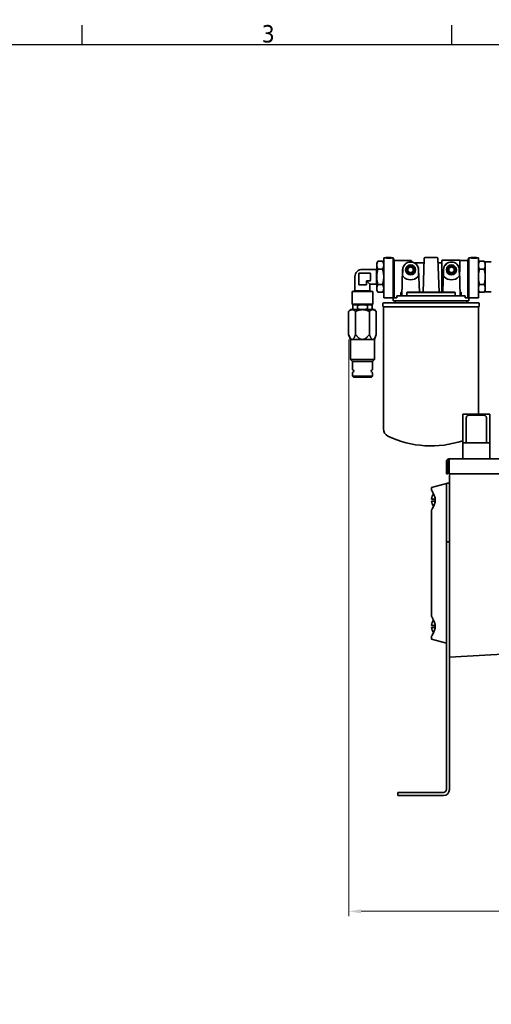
# Model space of a CAD drawing. Header units: millimetres. Extents: x 0 to 2970, y 0 to 2100.
# Tile 35 of 41: x 1794 to 2267, y 1085 to 2075. Entities that reach past the tile are written whole.
import ezdxf

# ---------------------------------------------------------------- set-up
doc = ezdxf.new("R2010")
doc.units = ezdxf.units.MM
doc.header["$LTSCALE"] = 5
doc.layers.get('0').update_dxf_attribs({"lineweight": 25})
for name, color, linetype, lineweight in [('Geometria schizzo (ISO)', 7, 'Continuous', 25), ('Simbolo (ISO)', 7, 'Continuous', 25), ('Spigoli visibili(ISO)', 7, 'Continuous', 35)]:
    doc.layers.add(name, color=color, linetype=linetype, lineweight=lineweight)
doc.layers.add('Quote(ISO)', color=7, linetype='Continuous', lineweight=25, true_color=0x80ff00)
doc.styles.add('Corrente-BSI', font='arial.ttf')
doc.styles.add('Testo nota (ISO)', font='tahoma.ttf')
doc.dimstyles.new('DEFAULT-ISO', dxfattribs={"dimscale": 5, "dimtxt": 3.5, "dimasz": 2.5, "dimexe": 1, "dimexo": 1, "dimgap": 0.762, "dimtad": 1, "dimtoh": 1, "dimrnd": 1e-08, "dimtxsty": 'Corrente-BSI', "dimcen": 0.09, "dimdle": 10, "dimclrd": 7, "dimclre": 7, "dimclrt": 7, "dimazin": 2, "dimtfac": 0.571429, "dimtmove": 0, "dimatfit": 3, "dimfxl": 1, "dimtolj": 1, "dimlwd": 5, "dimlwe": 5, "dimarcsym": 0})

# ---------------------------------------------------------------- blocks, each defined once
blk = doc.blocks.new('Bordi Bordo di default')
at = {"layer": 'Geometria schizzo (ISO)'}
for p, q in [((371.25, 410), (371.25, 413.9)), ((445.5, 410), (445.5, 413.9))]:
    blk.add_line(p, q, dxfattribs=at)
at = {"layer": 'Geometria schizzo (ISO)', "flags": 128}
blk.add_lwpolyline([(10, 10), (10, 410), (584, 410), (584, 10), (10, 10)], dxfattribs=at)
at = {"layer": 'Simbolo (ISO)', "insert": (407.29, 410.33), "char_height": 3.5, "attachment_point": 7, "style": 'Testo nota (ISO)'}
blk.add_mtext('3', dxfattribs=at)
blk = doc.blocks.new('*D17')
at = {"layer": 'Defpoints', "color": 0, "linetype": 'Continuous', "transparency": 16777216}
for p in [(2123.85, 1758.47), (2588.26, 1682.87), (2588.26, 1178.37)]:
    blk.add_point(p, dxfattribs=at)
at = {"layer": 'Quote(ISO)', "color": 7, "linetype": 'Continuous', "lineweight": 5, "transparency": 16777216}
for p, q in [((2123.85, 1753.47), (2123.85, 1173.37)), ((2588.26, 1677.87), (2588.26, 1173.37)), ((2136.35, 1178.37), (2575.76, 1178.37))]:
    blk.add_line(p, q, dxfattribs=at)
at = {"layer": 'Quote(ISO)', "color": 7, "linetype": 'Continuous', "transparency": 16777216}
for points in [[(2136.35, 1180.45), (2136.35, 1176.28), (2123.85, 1178.37)], [(2575.76, 1180.45), (2575.76, 1176.28), (2588.26, 1178.37)]]:
    blk.add_solid(points, dxfattribs=at)
at = {"layer": 'Quote(ISO)', "color": 7, "linetype": 'Continuous', "lineweight": 9, "transparency": 16777216, "insert": (2336.4, 1200.05), "char_height": 17.5, "attachment_point": 1, "style": 'Corrente-BSI'}
blk.add_mtext('\\A1;464', dxfattribs=at)

msp = doc.modelspace()

# ---------------------------------------------------------------- linework, layer by layer
at = {"layer": 'Spigoli visibili(ISO)'}
for p, q in [((2152.056, 1829.865), (2153.262, 1831.954)), ((2153.262, 1831.954), (2157.85, 1831.954)), ((2159.056, 1829.865), (2157.85, 1831.954)), ((2159.056, 1816.365), (2159.056, 1835.315)), ((2159.056, 1835.315), (2161.056, 1835.315)), ((2161.056, 1835.815), (2161.056, 1835.315)), ((2161.056, 1835.815), (2166.556, 1835.815)), ((2166.556, 1835.758), (2163.056, 1835.758)), ((2163.056, 1835.685), (2163.056, 1835.758)), ((2163.056, 1835.685), (2163.056, 1835.181)), ((2163.056, 1835.256), (2166.556, 1835.256)), ((2166.556, 1835.758), (2166.556, 1835.815)), ((2166.556, 1835.758), (2166.556, 1835.256)), ((2166.556, 1835.315), (2168.556, 1835.315)), ((2168.556, 1816.365), (2168.556, 1835.315)), ((2169.556, 1832.865), (2168.556, 1835.315)), ((2169.556, 1816.365), (2169.556, 1832.865)), ((2169.556, 1832.865), (2186.556, 1832.865)), ((2186.556, 1831.35), (2186.556, 1832.865)), ((2188.41, 1831.011), (2186.556, 1832.865)), ((2199.722, 1834.8), (2198.542, 1801.008)), ((2212.39, 1835.765), (2200.722, 1835.765)), ((2213.39, 1834.8), (2214.57, 1801.008)), ((2217.556, 1801.043), (2217.556, 1832.265)), ((2219.056, 1833.265), (2218.556, 1833.265)), ((2219.056, 1833.265), (2234.056, 1833.265)), ((2234.556, 1833.265), (2234.056, 1833.265)), ((2234.556, 1833.265), (2234.756, 1833.265)), ((2235.556, 1832.865), (2243.556, 1832.865)), ((2235.556, 1832.265), (2235.556, 1823.239)), ((2243.556, 1832.865), (2244.556, 1835.315)), ((2243.556, 1816.365), (2243.556, 1832.865)), ((2244.556, 1816.365), (2244.556, 1835.315)), ((2244.556, 1835.315), (2246.556, 1835.315)), ((2246.556, 1835.815), (2246.556, 1835.315)), ((2246.556, 1835.815), (2252.056, 1835.815)), ((2248.556, 1835.685), (2248.556, 1835.758)), ((2252.056, 1835.758), (2248.556, 1835.758)), ((2248.556, 1835.685), (2248.556, 1835.181)), ((2248.556, 1835.256), (2252.056, 1835.256)), ((2252.056, 1835.758), (2252.056, 1835.815)), ((2252.056, 1835.758), (2252.056, 1835.256)), ((2252.056, 1835.315), (2254.056, 1835.315)), ((2254.056, 1835.315), (2254.056, 1816.365)), ((2254.056, 1829.865), (2255.262, 1831.954)), ((2259.85, 1831.954), (2255.262, 1831.954)), ((2261.056, 1829.865), (2259.85, 1831.954)), ((2137.703, 1823.865), (2151.765, 1823.865)), ((2151.765, 1823.865), (2152.056, 1824.951)), ((2151.765, 1808.865), (2151.765, 1823.865)), ((2152.056, 1829.865), (2152.056, 1828.057)), ((2152.056, 1828.057), (2152.056, 1816.365)), ((2153.262, 1824.16), (2157.85, 1824.16)), ((2177.14, 1797.265), (2178.061, 1823.645)), ((2178.195, 1823.64), (2177.979, 1817.469)), ((2186.056, 1826.46), (2183.376, 1824.913)), ((2183.376, 1824.913), (2183.376, 1821.818)), ((2183.376, 1821.818), (2186.056, 1820.271)), ((2188.736, 1824.913), (2186.056, 1826.46)), ((2186.056, 1820.271), (2188.736, 1821.818)), ((2188.736, 1821.818), (2188.736, 1824.913)), ((2189.929, 1830.365), (2199.567, 1830.365)), ((2194.133, 1817.469), (2193.917, 1823.64)), ((2194.051, 1823.645), (2194.845, 1800.909)), ((2213.544, 1830.365), (2217.556, 1830.365)), ((2218.267, 1800.909), (2219.061, 1823.645)), ((2219.195, 1823.64), (2218.979, 1817.469)), ((2227.056, 1826.46), (2224.376, 1824.913)), ((2224.376, 1824.913), (2224.376, 1821.818)), ((2224.376, 1821.818), (2227.056, 1820.271)), ((2229.736, 1824.913), (2227.056, 1826.46)), ((2227.056, 1820.271), (2229.736, 1821.818)), ((2229.736, 1821.818), (2229.736, 1824.913)), ((2235.133, 1817.469), (2234.917, 1823.64)), ((2235.051, 1823.645), (2235.972, 1797.265)), ((2259.85, 1824.16), (2255.262, 1824.16)), ((2261.056, 1801.365), (2261.056, 1831.365)), ((2261.056, 1831.365), (2267.056, 1831.365)), ((2130.203, 1816.365), (2130.203, 1802.303)), ((2133.898, 1819.171), (2133.898, 1809.171)), ((2144.898, 1820.171), (2134.898, 1820.171)), ((2145.203, 1808.865), (2141.898, 1812.171)), ((2141.898, 1809.171), (2141.898, 1812.171)), ((2141.898, 1812.171), (2144.898, 1812.171)), ((2145.898, 1813.171), (2145.898, 1819.171)), ((2152.056, 1816.365), (2152.056, 1804.674)), ((2159.056, 1816.365), (2159.056, 1795.265)), ((2168.556, 1816.365), (2168.556, 1795.265)), ((2169.556, 1816.365), (2169.556, 1795.265)), ((2243.556, 1816.365), (2243.556, 1795.265)), ((2244.556, 1816.365), (2244.556, 1795.265)), ((2254.056, 1795.265), (2254.056, 1816.365)), ((2130.203, 1802.303), (2127.815, 1801.663)), ((2145.203, 1802.303), (2130.203, 1802.303)), ((2134.898, 1808.171), (2140.898, 1808.171)), ((2145.203, 1808.865), (2145.203, 1802.303)), ((2145.203, 1808.865), (2151.765, 1808.865)), ((2145.203, 1802.303), (2147.591, 1801.663)), ((2151.765, 1808.865), (2152.056, 1807.78)), ((2152.056, 1804.674), (2152.056, 1802.865)), ((2152.056, 1802.865), (2153.262, 1800.777)), ((2153.262, 1808.571), (2157.85, 1808.571)), ((2159.056, 1802.865), (2157.85, 1800.777)), ((2254.056, 1802.865), (2255.262, 1800.777)), ((2259.85, 1808.571), (2255.262, 1808.571)), ((2261.056, 1802.865), (2259.85, 1800.777)), ((2147.953, 1801.514), (2127.453, 1801.514)), ((2127.453, 1788.865), (2127.453, 1801.514)), ((2147.953, 1788.865), (2147.953, 1801.514)), ((2153.262, 1800.777), (2157.85, 1800.777)), ((2159.056, 1795.265), (2168.556, 1795.265)), ((2168.556, 1795.265), (2169.556, 1795.265)), ((2168.556, 1795.265), (2168.556, 1792.265)), ((2168.556, 1792.265), (2244.556, 1792.265)), ((2169.556, 1795.265), (2172.325, 1795.265)), ((2170.556, 1792.265), (2170.556, 1790.265)), ((2172.325, 1797.265), (2240.787, 1797.265)), ((2172.325, 1797.265), (2172.325, 1795.265)), ((2176.257, 1800.765), (2177.262, 1800.765)), ((2176.257, 1800.765), (2176.257, 1797.265)), ((2182.266, 1800.765), (2230.846, 1800.765)), ((2182.266, 1800.765), (2182.266, 1797.265)), ((2230.846, 1800.765), (2230.846, 1797.265)), ((2235.85, 1800.765), (2236.854, 1800.765)), ((2236.854, 1797.265), (2236.854, 1800.765)), ((2240.787, 1795.265), (2240.787, 1797.265)), ((2240.787, 1795.265), (2243.556, 1795.265)), ((2242.556, 1792.265), (2242.556, 1790.265)), ((2243.556, 1795.265), (2244.556, 1795.265)), ((2244.556, 1795.265), (2254.056, 1795.265)), ((2244.556, 1795.265), (2244.556, 1792.265)), ((2255.262, 1800.777), (2259.85, 1800.777)), ((2261.056, 1801.365), (2267.056, 1801.365)), ((2125.703, 1783.365), (2123.846, 1781.509)), ((2125.703, 1783.365), (2127.311, 1783.365)), ((2127.311, 1783.365), (2137.703, 1783.365)), ((2147.953, 1788.865), (2127.453, 1788.865)), ((2127.953, 1788.365), (2127.453, 1788.865)), ((2129.203, 1788.365), (2127.888, 1787.606)), ((2127.888, 1784.125), (2127.888, 1787.606)), ((2129.203, 1783.365), (2127.888, 1784.125)), ((2147.453, 1788.365), (2127.953, 1788.365)), ((2132.795, 1784.125), (2132.795, 1787.606)), ((2137.703, 1783.365), (2148.095, 1783.365)), ((2142.61, 1787.606), (2142.61, 1784.125)), ((2146.203, 1788.365), (2147.518, 1787.606)), ((2146.203, 1783.365), (2147.518, 1784.125)), ((2147.453, 1788.365), (2147.953, 1788.865)), ((2147.518, 1787.606), (2147.518, 1784.125)), ((2148.095, 1783.365), (2149.703, 1783.365)), ((2149.703, 1783.365), (2151.559, 1781.509)), ((2158.056, 1789.265), (2158.056, 1787.265)), ((2158.756, 1663.366), (2158.756, 1785.265)), ((2159.056, 1790.265), (2254.056, 1790.265)), ((2159.056, 1786.265), (2254.056, 1786.265)), ((2254.356, 1678.365), (2254.356, 1785.265)), ((2255.056, 1789.265), (2255.056, 1787.265)), ((2123.846, 1781.509), (2123.846, 1758.466)), ((2130.775, 1781.509), (2130.775, 1758.466)), ((2144.631, 1781.509), (2144.631, 1758.466)), ((2151.559, 1781.509), (2151.559, 1758.466)), ((2125.703, 1753.365), (2123.846, 1758.466)), ((2127.311, 1753.365), (2125.703, 1753.365)), ((2125.703, 1753.365), (2125.703, 1733.365)), ((2137.703, 1753.365), (2127.311, 1753.365)), ((2148.095, 1753.365), (2137.703, 1753.365)), ((2149.703, 1753.365), (2148.095, 1753.365)), ((2149.703, 1753.365), (2151.559, 1758.466)), ((2149.703, 1753.365), (2149.703, 1733.365)), ((2125.703, 1733.365), (2149.703, 1733.365)), ((2127.703, 1731.365), (2125.703, 1733.365)), ((2147.703, 1731.365), (2149.703, 1733.365)), ((2147.703, 1731.365), (2127.703, 1731.365)), ((2127.703, 1731.365), (2127.703, 1723.293)), ((2147.703, 1731.365), (2147.703, 1723.293)), ((2127.703, 1719.938), (2127.703, 1716.365)), ((2127.703, 1716.365), (2147.703, 1716.365)), ((2128.703, 1715.365), (2127.703, 1716.365)), ((2146.703, 1715.365), (2128.703, 1715.365)), ((2146.703, 1715.365), (2147.703, 1716.365)), ((2147.703, 1719.938), (2147.703, 1716.365)), ((2238.556, 1673.865), (2238.556, 1678.365)), ((2265.556, 1678.365), (2238.556, 1678.365)), ((2238.556, 1673.865), (2238.556, 1649.365)), ((2241.931, 1673.865), (2241.931, 1674.043)), ((2241.931, 1673.865), (2241.931, 1649.365)), ((2258.681, 1677.331), (2245.431, 1677.331)), ((2262.181, 1674.043), (2262.181, 1673.865)), ((2262.181, 1649.365), (2262.181, 1673.865)), ((2265.556, 1673.865), (2265.556, 1678.365)), ((2265.556, 1673.865), (2265.556, 1649.365)), ((2238.556, 1649.365), (2238.556, 1633.365)), ((2241.931, 1649.365), (2238.556, 1649.365)), ((2262.181, 1649.365), (2241.931, 1649.365)), ((2265.556, 1649.365), (2262.181, 1649.365)), ((2265.556, 1649.365), (2265.556, 1633.365)), ((2223.556, 1630.365), (2222.056, 1630.365)), ((2222.056, 1630.365), (2222.056, 1618.365)), ((2223.556, 1630.365), (2223.556, 1618.365)), ((2224.617, 1618.365), (2224.617, 1630.365)), ((2225.056, 1633.365), (2454.056, 1633.365)), ((2223.556, 1618.365), (2222.056, 1618.365)), ((2454.056, 1618.365), (2224.617, 1618.365)), ((2225.056, 1433.865), (2225.056, 1618.365)), ((2222.072, 1608.602), (2207.056, 1604.578)), ((2207.056, 1604.578), (2207.056, 1601.865)), ((2222.072, 1608.602), (2223.056, 1608.865)), ((2222.072, 1549.865), (2222.072, 1608.602)), ((2225.056, 1608.865), (2223.056, 1608.865)), ((2207.099, 1592.865), (2210.669, 1592.865)), ((2207.099, 1590.865), (2210.669, 1590.865)), ((2207.056, 1581.865), (2207.056, 1474.865)), ((2222.056, 1546.865), (2222.056, 1549.865)), ((2225.056, 1549.865), (2222.056, 1549.865)), ((2222.056, 1546.865), (2222.056, 1300.865)), ((2207.099, 1465.865), (2210.669, 1465.865)), ((2207.099, 1463.865), (2210.669, 1463.865)), ((2207.056, 1454.865), (2207.056, 1452.153)), ((2207.056, 1452.153), (2222.056, 1448.133)), ((2225.056, 1433.865), (2525.056, 1451.846)), ((2225.056, 1433.865), (2225.056, 1300.865)), ((2173.056, 1297.865), (2176.056, 1297.865)), ((2173.056, 1297.865), (2173.056, 1294.865)), ((2219.056, 1297.865), (2176.056, 1297.865)), ((2176.056, 1294.865), (2173.056, 1294.865)), ((2219.056, 1294.865), (2176.056, 1294.865))]:
    msp.add_line(p, q, dxfattribs=at)
for centre, radius in [((2186.056, 1823.365), 4.984), ((2186.056, 1823.365), 4.216), ((2227.056, 1823.365), 4.984), ((2227.056, 1823.365), 4.216)]:
    msp.add_circle(centre, radius, dxfattribs=at)
for centre, radius, start, end in [((2200.722, 1834.765), 1, 90, 178), ((2212.39, 1834.765), 1, 2, 90), ((2218.556, 1832.265), 1, 90, 180), ((2234.556, 1832.265), 1, 0, 90), ((2137.703, 1816.365), 7.5, 90.000001, 180), ((2186.056, 1823.365), 8, 2, 178), ((2186.056, 1823.365), 7.866, 2, 178), ((2227.056, 1823.365), 8, 2, 178), ((2227.056, 1823.365), 7.866, 2, 178), ((2134.898, 1819.171), 1, 90, 180), ((2144.898, 1819.171), 1, 0, 90), ((2144.898, 1813.171), 1, 270, 0), ((2186.056, 1823.365), 10, 223.572996, 316.427004), ((2227.056, 1823.365), 10, 223.572996, 316.427004), ((2134.898, 1809.171), 1, 180, 270), ((2140.898, 1809.171), 1, 270, 0), ((2128.203, 1800.215), 1.5, 105, 120), ((2147.203, 1800.215), 1.5, 60, 75), ((2159.056, 1789.265), 1, 90, 180), ((2159.056, 1787.265), 1, 180, 270), ((2159.756, 1785.265), 1, 90, 180), ((2253.356, 1785.265), 1, 0, 90), ((2254.056, 1789.265), 1, 0, 90), ((2254.056, 1787.265), 1, 270, 0), ((2128.203, 1723.293), 0.5, 180, 253.39845), ((2127.703, 1721.615), 1.25, 286.60155, 73.39845), ((2147.703, 1721.615), 1.25, 106.60155, 253.39845), ((2147.203, 1723.293), 0.5, 286.60155, 0), ((2128.203, 1719.938), 0.5, 106.60155, 180), ((2147.203, 1719.938), 0.5, 0, 73.39845), ((2166.756, 1663.366), 8, 180, 244.515286), ((2206.556, 1746.865), 100.5, 244.515287, 288.566672), ((2218.581, 1591.865), 11.525, 145.762386, 175.022306), ((2218.581, 1591.865), 11.525, 184.977694, 214.237614), ((2218.581, 1464.865), 11.525, 145.762386, 175.022306), ((2218.581, 1464.865), 11.525, 184.977694, 214.237614), ((2219.056, 1300.865), 6, 270, 0), ((2219.056, 1300.865), 3, 270, 0)]:
    msp.add_arc(centre, radius, start, end, dxfattribs=at)
for centre, major_axis, start_param, end_param in [((2161.056, 1816.365), (0, -19.45), 3.0256518, 3.1415927), ((2161.056, 1816.365), (0, 18.95), 6.164171, 6.2831853), ((2246.556, 1816.365), (0, -19.45), 3.0256518, 3.1415927), ((2246.556, 1816.365), (0, 18.95), 6.164171, 6.2831853)]:
    msp.add_ellipse(centre, major_axis=major_axis, ratio=0.8888889, start_param=start_param, end_param=end_param, dxfattribs=at)
for points, weights in [([(2153.262, 1831.954), (2152.056, 1829.865), (2152.056, 1828.057)], [1.40455735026, 1.51320023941, 1.51320023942]), ([(2159.056, 1828.057), (2159.056, 1829.865), (2157.85, 1831.954)], [1.51320023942, 1.51320023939, 1.40455735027]), ([(2255.262, 1831.954), (2254.056, 1829.865), (2254.056, 1828.057)], [1.4045573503, 1.51320023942, 1.51320023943]), ([(2261.056, 1828.057), (2261.056, 1829.865), (2259.85, 1831.954)], [1.51320023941, 1.51320023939, 1.40455735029]), ([(2152.056, 1828.057), (2152.056, 1826.248), (2153.262, 1824.16)], [1.51320023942, 1.51320023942, 1.40455735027]), ([(2153.262, 1824.16), (2152.056, 1819.983), (2152.056, 1816.365)], [1.4045573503, 1.51320023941, 1.51320023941]), ([(2157.85, 1824.16), (2159.056, 1826.248), (2159.056, 1828.057)], [1.40455735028, 1.51320023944, 1.51320023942]), ([(2159.056, 1816.365), (2159.056, 1819.983), (2157.85, 1824.16)], [1.51320023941, 1.51320023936, 1.40455735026]), ([(2254.056, 1828.057), (2254.056, 1826.248), (2255.262, 1824.16)], [1.51320023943, 1.51320023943, 1.40455735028]), ([(2255.262, 1824.16), (2254.056, 1819.983), (2254.056, 1816.365)], [1.4045573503, 1.51320023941, 1.51320023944]), ([(2259.85, 1824.16), (2261.056, 1826.248), (2261.056, 1828.057)], [1.40455735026, 1.51320023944, 1.51320023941]), ([(2261.056, 1816.365), (2261.056, 1819.983), (2259.85, 1824.16)], [1.5132002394, 1.51320023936, 1.40455735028]), ([(2152.056, 1816.365), (2152.056, 1812.748), (2153.262, 1808.571)], [1.51320023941, 1.51320023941, 1.40455735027]), ([(2157.85, 1808.571), (2159.056, 1812.748), (2159.056, 1816.365)], [1.40455735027, 1.51320023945, 1.51320023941]), ([(2254.056, 1816.365), (2254.056, 1812.748), (2255.262, 1808.571)], [1.51320023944, 1.51320023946, 1.40455735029]), ([(2259.85, 1808.571), (2261.056, 1812.748), (2261.056, 1816.365)], [1.40455735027, 1.51320023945, 1.5132002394]), ([(2153.262, 1808.571), (2152.056, 1806.483), (2152.056, 1804.674)], [1.4045573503, 1.51320023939, 1.51320023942]), ([(2152.056, 1804.674), (2152.056, 1802.865), (2153.262, 1800.777)], [1.51320023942, 1.51320023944, 1.40455735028]), ([(2159.056, 1804.674), (2159.056, 1806.483), (2157.85, 1808.571)], [1.51320023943, 1.51320023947, 1.40455735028]), ([(2157.85, 1800.777), (2159.056, 1802.865), (2159.056, 1804.674)], [1.40455735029, 1.51320023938, 1.51320023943]), ([(2255.262, 1808.571), (2254.056, 1806.483), (2254.056, 1804.674)], [1.4045573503, 1.51320023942, 1.51320023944]), ([(2254.056, 1804.674), (2254.056, 1802.865), (2255.262, 1800.777)], [1.51320023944, 1.51320023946, 1.4045573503]), ([(2261.056, 1804.674), (2261.056, 1806.483), (2259.85, 1808.571)], [1.51320023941, 1.51320023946, 1.40455735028]), ([(2259.85, 1800.777), (2261.056, 1802.865), (2261.056, 1804.674)], [1.40455735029, 1.51320023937, 1.51320023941]), ([(2193.845, 1800.886), (2188.699, 1800.845), (2182.266, 1800.765)], [1.35512888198, 1.2961677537, 1.19666960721]), ([(2198.545, 1801.086), (2196.807, 1801.071), (2194.84, 1801.049)], [1.91129049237, 1.85806267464, 1.78534848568]), ([(2217.556, 1801.057), (2215.988, 1801.074), (2214.567, 1801.086)], [1.81065725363, 1.86754998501, 1.91128627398]), ([(2219.267, 1800.886), (2224.413, 1800.845), (2230.846, 1800.765)], [1.35512888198, 1.2961677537, 1.19666960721]), ([(2123.846, 1781.509), (2125.703, 1783.365), (2127.311, 1783.365)], [1.19814799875, 1.13614482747, 1]), ([(2127.311, 1783.365), (2128.918, 1783.365), (2130.775, 1781.509)], [1, 1.13614482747, 1.19814799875]), ([(2130.342, 1788.365), (2129.203, 1788.365), (2127.888, 1787.606)], [1.61131204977, 1.61131204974, 1.49562504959]), ([(2127.888, 1784.125), (2129.203, 1783.365), (2130.342, 1783.365)], [1.49562504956, 1.61131204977, 1.61131204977]), ([(2132.795, 1787.606), (2131.48, 1788.365), (2130.342, 1788.365)], [1.49562504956, 1.6113120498, 1.61131204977]), ([(2130.342, 1783.365), (2131.48, 1783.365), (2132.795, 1784.125)], [1.61131204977, 1.61131204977, 1.49562504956]), ([(2130.775, 1781.509), (2134.487, 1783.365), (2137.703, 1783.365)], [1.19814799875, 1.13614482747, 1]), ([(2137.703, 1788.365), (2135.425, 1788.365), (2132.795, 1787.606)], [1.61131204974, 1.61131204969, 1.49562504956]), ([(2132.795, 1784.125), (2135.425, 1783.365), (2137.703, 1783.365)], [1.49562504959, 1.61131204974, 1.61131204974]), ([(2142.61, 1787.606), (2139.98, 1788.365), (2137.703, 1788.365)], [1.49562504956, 1.61131204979, 1.61131204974]), ([(2137.703, 1783.365), (2139.98, 1783.365), (2142.61, 1784.125)], [1.61131204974, 1.61131204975, 1.49562504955]), ([(2137.703, 1783.365), (2140.918, 1783.365), (2144.631, 1781.509)], [1, 1.13614482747, 1.19814799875]), ([(2145.064, 1788.365), (2143.925, 1788.365), (2142.61, 1787.606)], [1.61131204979, 1.61131204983, 1.49562504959]), ([(2142.61, 1784.125), (2143.925, 1783.365), (2145.064, 1783.365)], [1.4956250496, 1.61131204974, 1.61131204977]), ([(2144.631, 1781.509), (2146.487, 1783.365), (2148.095, 1783.365)], [1.19814799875, 1.13614482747, 1]), ([(2147.518, 1787.606), (2146.203, 1788.365), (2145.064, 1788.365)], [1.4956250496, 1.61131204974, 1.61131204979]), ([(2145.064, 1783.365), (2146.203, 1783.365), (2147.518, 1784.125)], [1.61131204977, 1.6113120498, 1.49562504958]), ([(2148.095, 1783.365), (2149.703, 1783.365), (2151.559, 1781.509)], [1, 1.13614482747, 1.19814799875]), ([(2127.311, 1753.365), (2125.703, 1753.365), (2123.846, 1758.466)], [1, 1.08923013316, 1.10124099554]), ([(2130.775, 1758.466), (2128.918, 1753.365), (2127.311, 1753.365)], [1.10124099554, 1.08923013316, 1]), ([(2137.703, 1753.365), (2134.487, 1753.365), (2130.775, 1758.466)], [1, 1.08923013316, 1.10124099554]), ([(2144.631, 1758.466), (2140.918, 1753.365), (2137.703, 1753.365)], [1.10124099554, 1.08923013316, 1]), ([(2148.095, 1753.365), (2146.487, 1753.365), (2144.631, 1758.466)], [1, 1.08923013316, 1.10124099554]), ([(2151.559, 1758.466), (2149.703, 1753.365), (2148.095, 1753.365)], [1.10124099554, 1.08923013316, 1])]:
    msp.add_rational_spline(points, weights, degree=2, dxfattribs=at)
for points, knots in [([(2234.756, 1833.265), (2234.822, 1833.265), (2234.889, 1833.259), (2235.017, 1833.233), (2235.078, 1833.214), (2235.239, 1833.148), (2235.335, 1833.088), (2235.468, 1832.971), (2235.515, 1832.92), (2235.556, 1832.865)], [0, 0, 0, 0, 0.019905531, 0.019905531, 0.039052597, 0.039052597, 0.072034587, 0.072034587, 0.09247996, 0.09247996, 0.09247996, 0.09247996]), ([(2235.556, 1832.865), (2235.556, 1832.865), (2235.556, 1832.852), (2235.556, 1832.806), (2235.556, 1832.78), (2235.556, 1832.646), (2235.556, 1832.486), (2235.556, 1832.265)], [0.4464686, 0.4464686, 0.4464686, 0.4464686, 0.56072736, 0.56072736, 0.64569183, 0.64569183, 0.89292978, 0.89292978, 0.89292978, 0.89292978]), ([(2178.811, 1816.473), (2178.679, 1816.611), (2178.541, 1816.765), (2178.288, 1817.065), (2178.172, 1817.212), (2178.044, 1817.381), (2178.01, 1817.427), (2177.979, 1817.469)], [0.54357307, 0.54357307, 0.54357307, 0.54357307, 0.60094208, 0.60094208, 0.65831109, 0.65831109, 0.6800154, 0.6800154, 0.6800154, 0.6800154]), ([(2194.133, 1817.469), (2194.102, 1817.427), (2194.068, 1817.381), (2193.94, 1817.212), (2193.824, 1817.065), (2193.571, 1816.765), (2193.433, 1816.611), (2193.301, 1816.473)], [0.05449418, 0.05449418, 0.05449418, 0.05449418, 0.07619848, 0.07619848, 0.1335675, 0.1335675, 0.19093651, 0.19093651, 0.19093651, 0.19093651]), ([(2219.811, 1816.473), (2219.679, 1816.611), (2219.541, 1816.765), (2219.288, 1817.065), (2219.172, 1817.212), (2219.044, 1817.381), (2219.01, 1817.427), (2218.979, 1817.469)], [-0.55819129, -0.55819129, -0.55819129, -0.55819129, -0.50082228, -0.50082228, -0.44345327, -0.44345327, -0.42174896, -0.42174896, -0.42174896, -0.42174896]), ([(2235.133, 1817.469), (2235.102, 1817.427), (2235.068, 1817.381), (2234.94, 1817.212), (2234.824, 1817.065), (2234.571, 1816.765), (2234.433, 1816.611), (2234.301, 1816.473)], [-0.31276061, -0.31276061, -0.31276061, -0.31276061, -0.2910563, -0.2910563, -0.23368729, -0.23368729, -0.17631828, -0.17631828, -0.17631828, -0.17631828]), ([(2194.845, 1800.909), (2194.845, 1800.909), (2194.844, 1800.909), (2194.832, 1800.906), (2194.796, 1800.904), (2194.742, 1800.902), (2194.685, 1800.899), (2194.601, 1800.897), (2194.394, 1800.893), (2194.271, 1800.891), (2194.054, 1800.888), (2193.95, 1800.887), (2193.845, 1800.886)], [0.55904584, 0.55904584, 0.55904584, 0.55904584, 0.56613548, 0.56613548, 0.60286588, 0.60286588, 0.60286588, 0.64147909, 0.64147909, 0.6800923, 0.6800923, 0.70983218, 0.70983218, 0.70983218, 0.70983218]), ([(2198.543, 1801.008), (2198.542, 1801.005), (2198.548, 1801.002), (2198.649, 1800.978), (2199.098, 1800.959), (2200.5, 1800.929), (2201.515, 1800.917), (2203.891, 1800.9), (2205.251, 1800.896), (2207.86, 1800.896), (2209.221, 1800.9), (2211.597, 1800.917), (2212.612, 1800.929), (2214.014, 1800.959), (2214.463, 1800.978), (2214.564, 1801.002), (2214.57, 1801.005), (2214.569, 1801.008)], [-2.790702, -2.790702, -2.790702, -2.790702, -2.73918, -2.73918, -2.3479398, -2.3479398, -1.9565749, -1.9565749, -1.5652101, -1.5652101, -1.1738452, -1.1738452, -0.7824803, -0.7824803, -0.3912402, -0.3912402, -0.3397182, -0.3397182, -0.3397182, -0.3397182]), ([(2218.271, 1801.018), (2218.096, 1801.021), (2217.945, 1801.025), (2217.833, 1801.028), (2217.73, 1801.031), (2217.647, 1801.034), (2217.571, 1801.039), (2217.556, 1801.041), (2217.556, 1801.043)], [0.84626839, 0.84626839, 0.84626839, 0.84626839, 0.9042748, 0.9042748, 0.9042748, 0.95790114, 0.95790114, 0.99256533, 0.99256533, 0.99256533, 0.99256533]), ([(2219.267, 1800.886), (2219.162, 1800.887), (2219.058, 1800.888), (2218.841, 1800.891), (2218.718, 1800.893), (2218.511, 1800.897), (2218.427, 1800.899), (2218.316, 1800.904), (2218.279, 1800.906), (2218.268, 1800.909), (2218.267, 1800.909), (2218.267, 1800.909)], [0.20198321, 0.20198321, 0.20198321, 0.20198321, 0.23172309, 0.23172309, 0.2703363, 0.2703363, 0.30894951, 0.30894951, 0.34567991, 0.34567991, 0.35276955, 0.35276955, 0.35276955, 0.35276955]), ([(2245.431, 1677.331), (2245.033, 1677.331), (2244.609, 1677.294), (2243.83, 1677.133), (2243.475, 1677.007), (2242.927, 1676.702), (2242.668, 1676.483), (2242.344, 1676.067), (2242.217, 1675.824), (2242.039, 1675.291), (2241.988, 1675), (2241.94, 1674.506), (2241.931, 1674.279), (2241.931, 1674.043)], [0, 0, 0, 0, 0.11947159, 0.11947159, 0.23894319, 0.23894319, 0.35206997, 0.35206997, 0.4563986, 0.4563986, 0.56072724, 0.56072724, 0.64132676, 0.64132676, 0.64132676, 0.64132676]), ([(2262.181, 1674.043), (2262.181, 1674.279), (2262.172, 1674.506), (2262.124, 1675), (2262.072, 1675.291), (2261.895, 1675.824), (2261.768, 1676.067), (2261.444, 1676.483), (2261.185, 1676.702), (2260.636, 1677.007), (2260.282, 1677.133), (2259.503, 1677.294), (2259.079, 1677.331), (2258.681, 1677.331)], [3.79936733, 3.79936733, 3.79936733, 3.79936733, 3.87996685, 3.87996685, 3.98429549, 3.98429549, 4.08862412, 4.08862412, 4.2017509, 4.2017509, 4.3212225, 4.3212225, 4.44069409, 4.44069409, 4.44069409, 4.44069409]), ([(2225.056, 1633.365), (2224.03, 1633.365), (2223.021, 1632.797), (2222.49, 1631.919), (2222.208, 1631.454), (2222.056, 1630.91), (2222.056, 1630.365)], [0, 0, 0, 0, 1.0263219, 1.0263219, 1.0263219, 1.5707963, 1.5707963, 1.5707963, 1.5707963]), ([(2224.761, 1631.834), (2224.264, 1631.727), (2223.822, 1631.36), (2223.647, 1630.88), (2223.587, 1630.716), (2223.556, 1630.541), (2223.556, 1630.365)], [0.1986775, 0.1986775, 0.1986775, 0.1986775, 1.2205093, 1.2205093, 1.2205093, 1.5707963, 1.5707963, 1.5707963, 1.5707963]), ([(2224.617, 1630.365), (2224.712, 1631.392), (2224.808, 1632.4), (2224.904, 1632.932), (2224.954, 1633.214), (2225.005, 1633.365), (2225.056, 1633.365)], [0, 0, 0, 0, 1.0263219, 1.0263219, 1.0263219, 1.5707963, 1.5707963, 1.5707963, 1.5707963]), ([(2207.056, 1581.865), (2207.056, 1581.865), (2207.232, 1582.133), (2207.867, 1583.167), (2208.32, 1583.932), (2209.208, 1585.665), (2209.711, 1586.762), (2210.281, 1588.594), (2210.44, 1589.236), (2210.655, 1590.544), (2210.711, 1591.211), (2210.711, 1592.52), (2210.655, 1593.187), (2210.44, 1594.495), (2210.281, 1595.137), (2209.711, 1596.969), (2209.208, 1598.066), (2208.32, 1599.799), (2207.867, 1600.564), (2207.232, 1601.598), (2207.056, 1601.865), (2207.056, 1601.865)], [7.8205489, 7.8205489, 7.8205489, 7.8205489, 8.2097576, 8.2097576, 8.5989663, 8.5989663, 8.9918125, 8.9918125, 9.1882356, 9.1882356, 9.3846587, 9.3846587, 9.5810818, 9.5810818, 9.7775049, 9.7775049, 10.1703511, 10.1703511, 10.5595598, 10.5595598, 10.9487685, 10.9487685, 10.9487685, 10.9487685]), ([(2207.056, 1454.865), (2207.056, 1454.865), (2207.232, 1455.133), (2207.867, 1456.167), (2208.32, 1456.932), (2209.208, 1458.665), (2209.711, 1459.762), (2210.281, 1461.594), (2210.44, 1462.236), (2210.655, 1463.544), (2210.711, 1464.211), (2210.711, 1465.52), (2210.655, 1466.187), (2210.44, 1467.495), (2210.281, 1468.137), (2209.711, 1469.969), (2209.208, 1471.066), (2208.32, 1472.799), (2207.867, 1473.564), (2207.232, 1474.598), (2207.056, 1474.865), (2207.056, 1474.865)], [1.5641098, 1.5641098, 1.5641098, 1.5641098, 1.9533185, 1.9533185, 2.3425272, 2.3425272, 2.7353734, 2.7353734, 2.9317965, 2.9317965, 3.1282196, 3.1282196, 3.3246427, 3.3246427, 3.5210658, 3.5210658, 3.913912, 3.913912, 4.3031207, 4.3031207, 4.6923294, 4.6923294, 4.6923294, 4.6923294])]:
    msp.add_open_spline(points, degree=3, knots=knots, dxfattribs=at)
for points in [[(2235.556, 1823.239), (2235.556, 1822.344), (2235.395, 1821.365), (2235.166, 1820.36)], [(2267.056, 1831.365), (2267.056, 1831.365), (2267.056, 1831.365), (2267.056, 1831.365)], [(2177.262, 1800.781), (2176.927, 1800.776), (2176.592, 1800.771), (2176.257, 1800.765)], [(2236.854, 1800.765), (2236.519, 1800.771), (2236.184, 1800.776), (2235.849, 1800.781)]]:
    msp.add_open_spline(points, degree=3, dxfattribs=at)

# ---------------------------------------------------------------- block references
at = {"xscale": 5, "yscale": 5, "zscale": 5}
msp.add_blockref('Bordi Bordo di default', (0, 0), dxfattribs=at)

# ---------------------------------------------------------------- dimensions: what is measured, and where the dimension line sits
at = {"layer": 'Quote(ISO)', "color": 7, "linetype": 'Continuous', "lineweight": 9}
dim = msp.add_linear_dim(base=(2588.256, 1178.365), p1=(2123.846, 1758.466), p2=(2588.256, 1682.865), angle=180, dimstyle='DEFAULT-ISO', override={"dimgap": 0.762, "dimtoh": 0, "dimdec": 0, "dimtol": 0, "dimlim": 0, "dimtp": 0, "dimtm": 0, "dimtdec": 2, "dimtofl": 0, "dimatfit": 1}, dxfattribs=at)
dim.commit()
dim.dimension.update_dxf_attribs({"geometry": '*D17', "text_midpoint": (2356.051, 1178.365), "dimtype": 160})

doc.saveas('drawing.dxf')
